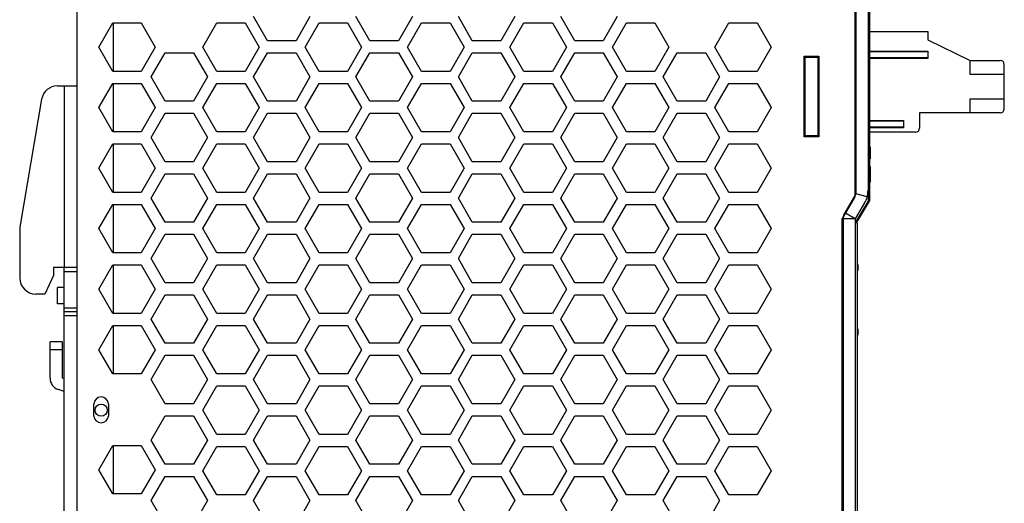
# Model space of a CAD drawing. Header units: millimetres. Extents: x 0 to 420, y 0 to 297.
# Tile 6 of 8: x 159 to 281, y 137 to 197. Entities that reach past the tile are written whole.
import ezdxf

# ---------------------------------------------------------------- set-up
doc = ezdxf.new("R2010")
doc.units = ezdxf.units.MM
doc.layers.get('0').update_dxf_attribs({"linetype": 'CONTINUOUS', "lineweight": 13})

msp = doc.modelspace()

# ---------------------------------------------------------------- linework, layer by layer
at = {"color": 7, "linetype": 'Continuous', "lineweight": 30}
for p, q in [((166.05, 207.5), (166.05, 88)), ((262.65, 207.5), (262.65, 175.11)), ((264.15, 207.5), (264.15, 175.52)), ((264.32, 207.32), (264.32, 174.22)), ((262.55, 174.74), (262.55, 205.8)), ((189.68, 194.1), (187.95, 197.1)), ((194.95, 197.1), (193.22, 194.1)), ((202.38, 194.1), (200.65, 197.1)), ((207.65, 197.1), (205.92, 194.1)), ((215.08, 194.1), (213.35, 197.1)), ((220.35, 197.1), (218.62, 194.1)), ((227.78, 194.1), (226.05, 197.1)), ((233.05, 197.1), (231.32, 194.1)), ((168.75, 193.3), (170.48, 196.3)), ((170.48, 196.3), (174.02, 196.3)), ((170.55, 196.3), (170.55, 190.3)), ((174.02, 196.3), (175.75, 193.3)), ((181.65, 193.3), (183.38, 196.3)), ((183.38, 196.3), (186.92, 196.3)), ((186.92, 196.3), (188.65, 193.3)), ((194.35, 193.3), (196.08, 196.3)), ((196.08, 196.3), (199.62, 196.3)), ((199.62, 196.3), (201.35, 193.3)), ((207.05, 193.3), (208.78, 196.3)), ((208.78, 196.3), (212.32, 196.3)), ((212.32, 196.3), (214.05, 193.3)), ((219.75, 193.3), (221.48, 196.3)), ((221.48, 196.3), (225.02, 196.3)), ((225.02, 196.3), (226.75, 193.3)), ((232.45, 193.3), (234.18, 196.3)), ((234.18, 196.3), (237.72, 196.3)), ((237.72, 196.3), (239.45, 193.3)), ((245.15, 193.3), (246.88, 196.3)), ((246.88, 196.3), (250.42, 196.3)), ((250.42, 196.3), (252.15, 193.3)), ((262.62, 196.01), (262.55, 196.03)), ((262.65, 196.09), (262.62, 196.01)), ((262.55, 195.25), (262.65, 195.25)), ((264.32, 195.25), (271.55, 195.25)), ((271.55, 195.25), (271.55, 194.22)), ((271.55, 194.22), (276.83, 191.65)), ((170.48, 190.3), (168.75, 193.3)), ((175.75, 193.3), (174.02, 190.3)), ((183.38, 190.3), (181.65, 193.3)), ((188.65, 193.3), (186.92, 190.3)), ((193.22, 194.1), (189.68, 194.1)), ((196.08, 190.3), (194.35, 193.3)), ((201.35, 193.3), (199.62, 190.3)), ((205.92, 194.1), (202.38, 194.1)), ((208.78, 190.3), (207.05, 193.3)), ((214.05, 193.3), (212.32, 190.3)), ((218.62, 194.1), (215.08, 194.1)), ((221.48, 190.3), (219.75, 193.3)), ((226.75, 193.3), (225.02, 190.3)), ((231.32, 194.1), (227.78, 194.1)), ((234.18, 190.3), (232.45, 193.3)), ((239.45, 193.3), (237.72, 190.3)), ((246.88, 190.3), (245.15, 193.3)), ((252.15, 193.3), (250.42, 190.3)), ((175.25, 189.6), (176.98, 192.6)), ((176.98, 192.6), (180.52, 192.6)), ((180.52, 192.6), (182.25, 189.6)), ((187.95, 189.6), (189.68, 192.6)), ((189.68, 192.6), (193.22, 192.6)), ((193.22, 192.6), (194.95, 189.6)), ((200.65, 189.6), (202.38, 192.6)), ((202.38, 192.6), (205.92, 192.6)), ((205.92, 192.6), (207.65, 189.6)), ((213.35, 189.6), (215.08, 192.6)), ((215.08, 192.6), (218.62, 192.6)), ((218.62, 192.6), (220.35, 189.6)), ((226.05, 189.6), (227.78, 192.6)), ((227.78, 192.6), (231.32, 192.6)), ((231.32, 192.6), (233.05, 189.6)), ((238.75, 189.6), (240.48, 192.6)), ((240.48, 192.6), (244.02, 192.6)), ((244.02, 192.6), (245.75, 189.6)), ((256.25, 182.2), (256.25, 192.2)), ((256.25, 192.2), (258.05, 192.2)), ((256.35, 182.2), (256.35, 192.2)), ((256.35, 192.05), (257.95, 192.05)), ((257.95, 182.2), (257.95, 192.2)), ((258.05, 192.2), (258.05, 182.2)), ((262.55, 192.82), (262.65, 192.82)), ((262.65, 192.72), (262.55, 192.72)), ((262.65, 191.98), (262.55, 191.98)), ((262.65, 191.88), (262.55, 191.88)), ((264.32, 192.82), (271.55, 192.82)), ((271.55, 192.72), (264.32, 192.72)), ((271.55, 191.98), (264.32, 191.98)), ((271.55, 191.88), (264.32, 191.88)), ((271.55, 192.82), (271.55, 191.88)), ((276.83, 191.65), (280.55, 191.65)), ((276.83, 189.9), (276.83, 191.65)), ((281.05, 185.65), (281.05, 191.15)), ((174.02, 190.3), (170.48, 190.3)), ((176.98, 186.6), (175.25, 189.6)), ((182.25, 189.6), (180.52, 186.6)), ((186.92, 190.3), (183.38, 190.3)), ((189.68, 186.6), (187.95, 189.6)), ((194.95, 189.6), (193.22, 186.6)), ((199.62, 190.3), (196.08, 190.3)), ((202.38, 186.6), (200.65, 189.6)), ((207.65, 189.6), (205.92, 186.6)), ((212.32, 190.3), (208.78, 190.3)), ((215.08, 186.6), (213.35, 189.6)), ((220.35, 189.6), (218.62, 186.6)), ((225.02, 190.3), (221.48, 190.3)), ((227.78, 186.6), (226.05, 189.6)), ((233.05, 189.6), (231.32, 186.6)), ((237.72, 190.3), (234.18, 190.3)), ((240.48, 186.6), (238.75, 189.6)), ((245.75, 189.6), (244.02, 186.6)), ((250.42, 190.3), (246.88, 190.3)), ((281.05, 189.9), (276.83, 189.9)), ((163.64, 188.5), (166.05, 188.5)), ((164.45, 188.5), (164.45, 166)), ((168.75, 185.8), (170.48, 188.8)), ((170.48, 188.8), (174.02, 188.8)), ((170.55, 188.8), (170.55, 182.8)), ((174.02, 188.8), (175.75, 185.8)), ((181.65, 185.8), (183.38, 188.8)), ((183.38, 188.8), (186.92, 188.8)), ((186.92, 188.8), (188.65, 185.8)), ((194.35, 185.8), (196.08, 188.8)), ((196.08, 188.8), (199.62, 188.8)), ((199.62, 188.8), (201.35, 185.8)), ((207.05, 185.8), (208.78, 188.8)), ((208.78, 188.8), (212.32, 188.8)), ((212.32, 188.8), (214.05, 185.8)), ((219.75, 185.8), (221.48, 188.8)), ((221.48, 188.8), (225.02, 188.8)), ((225.02, 188.8), (226.75, 185.8)), ((232.45, 185.8), (234.18, 188.8)), ((234.18, 188.8), (237.72, 188.8)), ((237.72, 188.8), (239.45, 185.8)), ((245.15, 185.8), (246.88, 188.8)), ((246.88, 188.8), (250.42, 188.8)), ((250.42, 188.8), (252.15, 185.8)), ((161.67, 186.84), (158.95, 171)), ((256.25, 187.75), (256.35, 187.75)), ((256.35, 186.95), (256.25, 186.95)), ((276.83, 186.9), (281.05, 186.9)), ((276.83, 185.15), (276.83, 186.9)), ((170.48, 182.8), (168.75, 185.8)), ((175.75, 185.8), (174.02, 182.8)), ((180.52, 186.6), (176.98, 186.6)), ((183.38, 182.8), (181.65, 185.8)), ((188.65, 185.8), (186.92, 182.8)), ((193.22, 186.6), (189.68, 186.6)), ((196.08, 182.8), (194.35, 185.8)), ((201.35, 185.8), (199.62, 182.8)), ((205.92, 186.6), (202.38, 186.6)), ((208.78, 182.8), (207.05, 185.8)), ((214.05, 185.8), (212.32, 182.8)), ((218.62, 186.6), (215.08, 186.6)), ((221.48, 182.8), (219.75, 185.8)), ((226.75, 185.8), (225.02, 182.8)), ((231.32, 186.6), (227.78, 186.6)), ((234.18, 182.8), (232.45, 185.8)), ((239.45, 185.8), (237.72, 182.8)), ((244.02, 186.6), (240.48, 186.6)), ((246.88, 182.8), (245.15, 185.8)), ((252.15, 185.8), (250.42, 182.8)), ((175.25, 182.1), (176.98, 185.1)), ((176.98, 185.1), (180.52, 185.1)), ((180.52, 185.1), (182.25, 182.1)), ((187.95, 182.1), (189.68, 185.1)), ((189.68, 185.1), (193.22, 185.1)), ((193.22, 185.1), (194.95, 182.1)), ((200.65, 182.1), (202.38, 185.1)), ((202.38, 185.1), (205.92, 185.1)), ((205.92, 185.1), (207.65, 182.1)), ((213.35, 182.1), (215.08, 185.1)), ((215.08, 185.1), (218.62, 185.1)), ((218.62, 185.1), (220.35, 182.1)), ((226.05, 182.1), (227.78, 185.1)), ((227.78, 185.1), (231.32, 185.1)), ((231.32, 185.1), (233.05, 182.1)), ((238.75, 182.1), (240.48, 185.1)), ((240.48, 185.1), (244.02, 185.1)), ((244.02, 185.1), (245.75, 182.1)), ((280.55, 185.15), (270.55, 185.15)), ((270.55, 185.15), (270.55, 183.25)), ((262.55, 184.22), (262.65, 184.22)), ((262.65, 184.12), (262.55, 184.12)), ((262.65, 183.38), (262.55, 183.38)), ((262.65, 183.28), (262.55, 183.28)), ((264.32, 184.22), (268.55, 184.22)), ((268.55, 184.12), (264.32, 184.12)), ((268.55, 183.38), (264.32, 183.38)), ((268.55, 183.28), (264.32, 183.28)), ((268.55, 184.22), (268.55, 183.28)), ((174.02, 182.8), (170.48, 182.8)), ((176.98, 179.1), (175.25, 182.1)), ((182.25, 182.1), (180.52, 179.1)), ((186.92, 182.8), (183.38, 182.8)), ((189.68, 179.1), (187.95, 182.1)), ((194.95, 182.1), (193.22, 179.1)), ((199.62, 182.8), (196.08, 182.8)), ((202.38, 179.1), (200.65, 182.1)), ((207.65, 182.1), (205.92, 179.1)), ((212.32, 182.8), (208.78, 182.8)), ((215.08, 179.1), (213.35, 182.1)), ((220.35, 182.1), (218.62, 179.1)), ((225.02, 182.8), (221.48, 182.8)), ((227.78, 179.1), (226.05, 182.1)), ((233.05, 182.1), (231.32, 179.1)), ((237.72, 182.8), (234.18, 182.8)), ((240.48, 179.1), (238.75, 182.1)), ((245.75, 182.1), (244.02, 179.1)), ((250.42, 182.8), (246.88, 182.8)), ((258.05, 182.2), (256.25, 182.2)), ((256.35, 182.35), (257.95, 182.35)), ((262.65, 182.75), (262.55, 182.75)), ((270.05, 182.75), (264.32, 182.75)), ((168.75, 178.3), (170.48, 181.3)), ((170.48, 181.3), (174.02, 181.3)), ((170.55, 181.3), (170.55, 175.3)), ((174.02, 181.3), (175.75, 178.3)), ((181.65, 178.3), (183.38, 181.3)), ((183.38, 181.3), (186.92, 181.3)), ((186.92, 181.3), (188.65, 178.3)), ((194.35, 178.3), (196.08, 181.3)), ((196.08, 181.3), (199.62, 181.3)), ((199.62, 181.3), (201.35, 178.3)), ((207.05, 178.3), (208.78, 181.3)), ((208.78, 181.3), (212.32, 181.3)), ((212.32, 181.3), (214.05, 178.3)), ((219.75, 178.3), (221.48, 181.3)), ((221.48, 181.3), (225.02, 181.3)), ((225.02, 181.3), (226.75, 178.3)), ((232.45, 178.3), (234.18, 181.3)), ((234.18, 181.3), (237.72, 181.3)), ((237.72, 181.3), (239.45, 178.3)), ((245.15, 178.3), (246.88, 181.3)), ((246.88, 181.3), (250.42, 181.3)), ((250.42, 181.3), (252.15, 178.3)), ((264.32, 180.95), (264.43, 180.95)), ((264.43, 180.95), (264.43, 179.44)), ((264.32, 180.31), (264.43, 180.31)), ((264.32, 180.08), (264.43, 180.08)), ((170.48, 175.3), (168.75, 178.3)), ((175.75, 178.3), (174.02, 175.3)), ((180.52, 179.1), (176.98, 179.1)), ((183.38, 175.3), (181.65, 178.3)), ((188.65, 178.3), (186.92, 175.3)), ((193.22, 179.1), (189.68, 179.1)), ((196.08, 175.3), (194.35, 178.3)), ((201.35, 178.3), (199.62, 175.3)), ((205.92, 179.1), (202.38, 179.1)), ((208.78, 175.3), (207.05, 178.3)), ((214.05, 178.3), (212.32, 175.3)), ((218.62, 179.1), (215.08, 179.1)), ((221.48, 175.3), (219.75, 178.3)), ((226.75, 178.3), (225.02, 175.3)), ((231.32, 179.1), (227.78, 179.1)), ((234.18, 175.3), (232.45, 178.3)), ((239.45, 178.3), (237.72, 175.3)), ((244.02, 179.1), (240.48, 179.1)), ((246.88, 175.3), (245.15, 178.3)), ((252.15, 178.3), (250.42, 175.3)), ((264.32, 179.44), (264.43, 179.44)), ((264.32, 178.51), (264.43, 178.51)), ((264.32, 178.48), (264.43, 178.48)), ((264.43, 178.51), (264.43, 176.58)), ((175.25, 174.6), (176.98, 177.6)), ((176.98, 177.6), (180.52, 177.6)), ((180.52, 177.6), (182.25, 174.6)), ((187.95, 174.6), (189.68, 177.6)), ((189.68, 177.6), (193.22, 177.6)), ((193.22, 177.6), (194.95, 174.6)), ((200.65, 174.6), (202.38, 177.6)), ((202.38, 177.6), (205.92, 177.6)), ((205.92, 177.6), (207.65, 174.6)), ((213.35, 174.6), (215.08, 177.6)), ((215.08, 177.6), (218.62, 177.6)), ((218.62, 177.6), (220.35, 174.6)), ((226.05, 174.6), (227.78, 177.6)), ((227.78, 177.6), (231.32, 177.6)), ((231.32, 177.6), (233.05, 174.6)), ((238.75, 174.6), (240.48, 177.6)), ((240.48, 177.6), (244.02, 177.6)), ((244.02, 177.6), (245.75, 174.6)), ((264.32, 176.98), (264.43, 176.98)), ((264.32, 176.58), (264.43, 176.58)), ((174.02, 175.3), (170.48, 175.3)), ((186.92, 175.3), (183.38, 175.3)), ((199.62, 175.3), (196.08, 175.3)), ((212.32, 175.3), (208.78, 175.3)), ((225.02, 175.3), (221.48, 175.3)), ((237.72, 175.3), (234.18, 175.3)), ((250.42, 175.3), (246.88, 175.3)), ((260.95, 171.97), (262.55, 174.74)), ((262.65, 175.11), (261.26, 172.76)), ((264.04, 174.73), (262.65, 175.11)), ((264.15, 175.52), (264.15, 174.22)), ((168.75, 170.8), (170.48, 173.8)), ((170.48, 173.8), (174.02, 173.8)), ((170.55, 173.8), (170.55, 167.8)), ((174.02, 173.8), (175.75, 170.8)), ((176.98, 171.6), (175.25, 174.6)), ((182.25, 174.6), (180.52, 171.6)), ((181.65, 170.8), (183.38, 173.8)), ((183.38, 173.8), (186.92, 173.8)), ((186.92, 173.8), (188.65, 170.8)), ((189.68, 171.6), (187.95, 174.6)), ((194.95, 174.6), (193.22, 171.6)), ((194.35, 170.8), (196.08, 173.8)), ((196.08, 173.8), (199.62, 173.8)), ((199.62, 173.8), (201.35, 170.8)), ((202.38, 171.6), (200.65, 174.6)), ((207.65, 174.6), (205.92, 171.6)), ((207.05, 170.8), (208.78, 173.8)), ((208.78, 173.8), (212.32, 173.8)), ((212.32, 173.8), (214.05, 170.8)), ((215.08, 171.6), (213.35, 174.6)), ((220.35, 174.6), (218.62, 171.6)), ((219.75, 170.8), (221.48, 173.8)), ((221.48, 173.8), (225.02, 173.8)), ((225.02, 173.8), (226.75, 170.8)), ((227.78, 171.6), (226.05, 174.6)), ((233.05, 174.6), (231.32, 171.6)), ((232.45, 170.8), (234.18, 173.8)), ((234.18, 173.8), (237.72, 173.8)), ((237.72, 173.8), (239.45, 170.8)), ((240.48, 171.6), (238.75, 174.6)), ((245.75, 174.6), (244.02, 171.6)), ((245.15, 170.8), (246.88, 173.8)), ((246.88, 173.8), (250.42, 173.8)), ((250.42, 173.8), (252.15, 170.8)), ((264.15, 174.22), (262.55, 171.52)), ((263.73, 173.99), (262.55, 172)), ((262.73, 171.52), (264.32, 174.22)), ((262.55, 172), (261.26, 172.76)), ((158.95, 171), (158.95, 164.7)), ((180.52, 171.6), (176.98, 171.6)), ((193.22, 171.6), (189.68, 171.6)), ((205.92, 171.6), (202.38, 171.6)), ((218.62, 171.6), (215.08, 171.6)), ((231.32, 171.6), (227.78, 171.6)), ((244.02, 171.6), (240.48, 171.6)), ((260.95, 125.07), (260.95, 171.97)), ((260.97, 171.96), (261.01, 172.03)), ((262.55, 172), (261.05, 172)), ((261.05, 172), (261.05, 125.1)), ((262.55, 172), (262.55, 125.1)), ((262.73, 171.52), (262.82, 171.52)), ((262.82, 171.52), (262.82, 125.48)), ((170.48, 167.8), (168.75, 170.8)), ((175.75, 170.8), (174.02, 167.8)), ((175.25, 167.1), (176.98, 170.1)), ((176.98, 170.1), (180.52, 170.1)), ((180.52, 170.1), (182.25, 167.1)), ((183.38, 167.8), (181.65, 170.8)), ((188.65, 170.8), (186.92, 167.8)), ((187.95, 167.1), (189.68, 170.1)), ((189.68, 170.1), (193.22, 170.1)), ((193.22, 170.1), (194.95, 167.1)), ((196.08, 167.8), (194.35, 170.8)), ((201.35, 170.8), (199.62, 167.8)), ((200.65, 167.1), (202.38, 170.1)), ((202.38, 170.1), (205.92, 170.1)), ((205.92, 170.1), (207.65, 167.1)), ((208.78, 167.8), (207.05, 170.8)), ((214.05, 170.8), (212.32, 167.8)), ((213.35, 167.1), (215.08, 170.1)), ((215.08, 170.1), (218.62, 170.1)), ((218.62, 170.1), (220.35, 167.1)), ((221.48, 167.8), (219.75, 170.8)), ((226.75, 170.8), (225.02, 167.8)), ((226.05, 167.1), (227.78, 170.1)), ((227.78, 170.1), (231.32, 170.1)), ((231.32, 170.1), (233.05, 167.1)), ((234.18, 167.8), (232.45, 170.8)), ((239.45, 170.8), (237.72, 167.8)), ((238.75, 167.1), (240.48, 170.1)), ((240.48, 170.1), (244.02, 170.1)), ((244.02, 170.1), (245.75, 167.1)), ((246.88, 167.8), (245.15, 170.8)), ((252.15, 170.8), (250.42, 167.8)), ((174.02, 167.8), (170.48, 167.8)), ((186.92, 167.8), (183.38, 167.8)), ((199.62, 167.8), (196.08, 167.8)), ((212.32, 167.8), (208.78, 167.8)), ((225.02, 167.8), (221.48, 167.8)), ((237.72, 167.8), (234.18, 167.8)), ((250.42, 167.8), (246.88, 167.8)), ((261.05, 167.5), (260.95, 167.5)), ((168.75, 163.3), (170.48, 166.3)), ((170.48, 166.3), (174.02, 166.3)), ((170.55, 166.3), (170.55, 160.3)), ((174.02, 166.3), (175.75, 163.3)), ((176.98, 164.1), (175.25, 167.1)), ((182.25, 167.1), (180.52, 164.1)), ((181.65, 163.3), (183.38, 166.3)), ((183.38, 166.3), (186.92, 166.3)), ((186.92, 166.3), (188.65, 163.3)), ((189.68, 164.1), (187.95, 167.1)), ((194.95, 167.1), (193.22, 164.1)), ((194.35, 163.3), (196.08, 166.3)), ((196.08, 166.3), (199.62, 166.3)), ((199.62, 166.3), (201.35, 163.3)), ((202.38, 164.1), (200.65, 167.1)), ((207.65, 167.1), (205.92, 164.1)), ((207.05, 163.3), (208.78, 166.3)), ((208.78, 166.3), (212.32, 166.3)), ((212.32, 166.3), (214.05, 163.3)), ((215.08, 164.1), (213.35, 167.1)), ((220.35, 167.1), (218.62, 164.1)), ((219.75, 163.3), (221.48, 166.3)), ((221.48, 166.3), (225.02, 166.3)), ((225.02, 166.3), (226.75, 163.3)), ((227.78, 164.1), (226.05, 167.1)), ((233.05, 167.1), (231.32, 164.1)), ((232.45, 163.3), (234.18, 166.3)), ((234.18, 166.3), (237.72, 166.3)), ((237.72, 166.3), (239.45, 163.3)), ((240.48, 164.1), (238.75, 167.1)), ((245.75, 167.1), (244.02, 164.1)), ((245.15, 163.3), (246.88, 166.3)), ((246.88, 166.3), (250.42, 166.3)), ((250.42, 166.3), (252.15, 163.3)), ((163.15, 165), (162.08, 162.7)), ((163.15, 166), (163.15, 165)), ((166.05, 166), (163.15, 166)), ((164.45, 130.7), (164.45, 166)), ((164.45, 165.5), (166.05, 165.5)), ((180.52, 164.1), (176.98, 164.1)), ((193.22, 164.1), (189.68, 164.1)), ((205.92, 164.1), (202.38, 164.1)), ((218.62, 164.1), (215.08, 164.1)), ((231.32, 164.1), (227.78, 164.1)), ((244.02, 164.1), (240.48, 164.1)), ((261.05, 164.5), (260.95, 164.5)), ((162.08, 162.7), (160.95, 162.7)), ((163.65, 161.5), (163.65, 163.5)), ((164.45, 163.5), (163.65, 163.5)), ((170.48, 160.3), (168.75, 163.3)), ((175.75, 163.3), (174.02, 160.3)), ((175.25, 159.6), (176.98, 162.6)), ((176.98, 162.6), (180.52, 162.6)), ((180.52, 162.6), (182.25, 159.6)), ((183.38, 160.3), (181.65, 163.3)), ((188.65, 163.3), (186.92, 160.3)), ((187.95, 159.6), (189.68, 162.6)), ((189.68, 162.6), (193.22, 162.6)), ((193.22, 162.6), (194.95, 159.6)), ((196.08, 160.3), (194.35, 163.3)), ((201.35, 163.3), (199.62, 160.3)), ((200.65, 159.6), (202.38, 162.6)), ((202.38, 162.6), (205.92, 162.6)), ((205.92, 162.6), (207.65, 159.6)), ((208.78, 160.3), (207.05, 163.3)), ((214.05, 163.3), (212.32, 160.3)), ((213.35, 159.6), (215.08, 162.6)), ((215.08, 162.6), (218.62, 162.6)), ((218.62, 162.6), (220.35, 159.6)), ((221.48, 160.3), (219.75, 163.3)), ((226.75, 163.3), (225.02, 160.3)), ((226.05, 159.6), (227.78, 162.6)), ((227.78, 162.6), (231.32, 162.6)), ((231.32, 162.6), (233.05, 159.6)), ((234.18, 160.3), (232.45, 163.3)), ((239.45, 163.3), (237.72, 160.3)), ((238.75, 159.6), (240.48, 162.6)), ((240.48, 162.6), (244.02, 162.6)), ((244.02, 162.6), (245.75, 159.6)), ((246.88, 160.3), (245.15, 163.3)), ((252.15, 163.3), (250.42, 160.3)), ((164.45, 161.5), (163.65, 161.5)), ((164.45, 161), (166.05, 161)), ((166.05, 160.5), (164.45, 160.5)), ((166.05, 160), (164.45, 160)), ((174.02, 160.3), (170.48, 160.3)), ((186.92, 160.3), (183.38, 160.3)), ((199.62, 160.3), (196.08, 160.3)), ((212.32, 160.3), (208.78, 160.3)), ((225.02, 160.3), (221.48, 160.3)), ((237.72, 160.3), (234.18, 160.3)), ((250.42, 160.3), (246.88, 160.3)), ((168.75, 155.8), (170.48, 158.8)), ((170.48, 158.8), (174.02, 158.8)), ((170.55, 158.8), (170.55, 152.8)), ((174.02, 158.8), (175.75, 155.8)), ((176.98, 156.6), (175.25, 159.6)), ((182.25, 159.6), (180.52, 156.6)), ((181.65, 155.8), (183.38, 158.8)), ((183.38, 158.8), (186.92, 158.8)), ((186.92, 158.8), (188.65, 155.8)), ((189.68, 156.6), (187.95, 159.6)), ((194.95, 159.6), (193.22, 156.6)), ((194.35, 155.8), (196.08, 158.8)), ((196.08, 158.8), (199.62, 158.8)), ((199.62, 158.8), (201.35, 155.8)), ((202.38, 156.6), (200.65, 159.6)), ((207.65, 159.6), (205.92, 156.6)), ((207.05, 155.8), (208.78, 158.8)), ((208.78, 158.8), (212.32, 158.8)), ((212.32, 158.8), (214.05, 155.8)), ((215.08, 156.6), (213.35, 159.6)), ((220.35, 159.6), (218.62, 156.6)), ((219.75, 155.8), (221.48, 158.8)), ((221.48, 158.8), (225.02, 158.8)), ((225.02, 158.8), (226.75, 155.8)), ((227.78, 156.6), (226.05, 159.6)), ((233.05, 159.6), (231.32, 156.6)), ((232.45, 155.8), (234.18, 158.8)), ((234.18, 158.8), (237.72, 158.8)), ((237.72, 158.8), (239.45, 155.8)), ((240.48, 156.6), (238.75, 159.6)), ((245.75, 159.6), (244.02, 156.6)), ((245.15, 155.8), (246.88, 158.8)), ((246.88, 158.8), (250.42, 158.8)), ((250.42, 158.8), (252.15, 155.8)), ((261.05, 159.5), (260.95, 159.5)), ((164.21, 156.79), (162.71, 156.79)), ((162.71, 152.28), (162.71, 156.79)), ((164.21, 156.79), (164.21, 152.28)), ((180.52, 156.6), (176.98, 156.6)), ((193.22, 156.6), (189.68, 156.6)), ((205.92, 156.6), (202.38, 156.6)), ((218.62, 156.6), (215.08, 156.6)), ((231.32, 156.6), (227.78, 156.6)), ((244.02, 156.6), (240.48, 156.6)), ((261.05, 156.5), (260.95, 156.5)), ((164.21, 155.79), (162.71, 155.79)), ((170.48, 152.8), (168.75, 155.8)), ((175.75, 155.8), (174.02, 152.8)), ((175.25, 152.1), (176.98, 155.1)), ((176.98, 155.1), (180.52, 155.1)), ((180.52, 155.1), (182.25, 152.1)), ((183.38, 152.8), (181.65, 155.8)), ((188.65, 155.8), (186.92, 152.8)), ((187.95, 152.1), (189.68, 155.1)), ((189.68, 155.1), (193.22, 155.1)), ((193.22, 155.1), (194.95, 152.1)), ((196.08, 152.8), (194.35, 155.8)), ((201.35, 155.8), (199.62, 152.8)), ((200.65, 152.1), (202.38, 155.1)), ((202.38, 155.1), (205.92, 155.1)), ((205.92, 155.1), (207.65, 152.1)), ((208.78, 152.8), (207.05, 155.8)), ((214.05, 155.8), (212.32, 152.8)), ((213.35, 152.1), (215.08, 155.1)), ((215.08, 155.1), (218.62, 155.1)), ((218.62, 155.1), (220.35, 152.1)), ((221.48, 152.8), (219.75, 155.8)), ((226.75, 155.8), (225.02, 152.8)), ((226.05, 152.1), (227.78, 155.1)), ((227.78, 155.1), (231.32, 155.1)), ((231.32, 155.1), (233.05, 152.1)), ((234.18, 152.8), (232.45, 155.8)), ((239.45, 155.8), (237.72, 152.8)), ((238.75, 152.1), (240.48, 155.1)), ((240.48, 155.1), (244.02, 155.1)), ((244.02, 155.1), (245.75, 152.1)), ((246.88, 152.8), (245.15, 155.8)), ((252.15, 155.8), (250.42, 152.8)), ((174.02, 152.8), (170.48, 152.8)), ((186.92, 152.8), (183.38, 152.8)), ((199.62, 152.8), (196.08, 152.8)), ((212.32, 152.8), (208.78, 152.8)), ((225.02, 152.8), (221.48, 152.8)), ((237.72, 152.8), (234.18, 152.8)), ((250.42, 152.8), (246.88, 152.8)), ((164.45, 152.21), (164.21, 152.28)), ((176.98, 149.1), (175.25, 152.1)), ((182.25, 152.1), (180.52, 149.1)), ((189.68, 149.1), (187.95, 152.1)), ((194.95, 152.1), (193.22, 149.1)), ((202.38, 149.1), (200.65, 152.1)), ((207.65, 152.1), (205.92, 149.1)), ((215.08, 149.1), (213.35, 152.1)), ((220.35, 152.1), (218.62, 149.1)), ((227.78, 149.1), (226.05, 152.1)), ((233.05, 152.1), (231.32, 149.1)), ((240.48, 149.1), (238.75, 152.1)), ((245.75, 152.1), (244.02, 149.1)), ((164.45, 150.63), (163.75, 150.86)), ((181.65, 148.3), (183.38, 151.3)), ((183.38, 151.3), (186.92, 151.3)), ((186.92, 151.3), (188.65, 148.3)), ((194.35, 148.3), (196.08, 151.3)), ((196.08, 151.3), (199.62, 151.3)), ((199.62, 151.3), (201.35, 148.3)), ((207.05, 148.3), (208.78, 151.3)), ((208.78, 151.3), (212.32, 151.3)), ((212.32, 151.3), (214.05, 148.3)), ((219.75, 148.3), (221.48, 151.3)), ((221.48, 151.3), (225.02, 151.3)), ((225.02, 151.3), (226.75, 148.3)), ((232.45, 148.3), (234.18, 151.3)), ((234.18, 151.3), (237.72, 151.3)), ((237.72, 151.3), (239.45, 148.3)), ((245.15, 148.3), (246.88, 151.3)), ((246.88, 151.3), (250.42, 151.3)), ((250.42, 151.3), (252.15, 148.3)), ((168.15, 147.55), (168.15, 149.05)), ((169.95, 149.05), (169.95, 147.55)), ((180.52, 149.1), (176.98, 149.1)), ((193.22, 149.1), (189.68, 149.1)), ((205.92, 149.1), (202.38, 149.1)), ((218.62, 149.1), (215.08, 149.1)), ((231.32, 149.1), (227.78, 149.1)), ((244.02, 149.1), (240.48, 149.1)), ((183.38, 145.3), (181.65, 148.3)), ((188.65, 148.3), (186.92, 145.3)), ((196.08, 145.3), (194.35, 148.3)), ((201.35, 148.3), (199.62, 145.3)), ((208.78, 145.3), (207.05, 148.3)), ((214.05, 148.3), (212.32, 145.3)), ((221.48, 145.3), (219.75, 148.3)), ((226.75, 148.3), (225.02, 145.3)), ((234.18, 145.3), (232.45, 148.3)), ((239.45, 148.3), (237.72, 145.3)), ((246.88, 145.3), (245.15, 148.3)), ((252.15, 148.3), (250.42, 145.3)), ((175.25, 144.6), (176.98, 147.6)), ((176.98, 147.6), (180.52, 147.6)), ((180.52, 147.6), (182.25, 144.6)), ((187.95, 144.6), (189.68, 147.6)), ((189.68, 147.6), (193.22, 147.6)), ((193.22, 147.6), (194.95, 144.6)), ((200.65, 144.6), (202.38, 147.6)), ((202.38, 147.6), (205.92, 147.6)), ((205.92, 147.6), (207.65, 144.6)), ((213.35, 144.6), (215.08, 147.6)), ((215.08, 147.6), (218.62, 147.6)), ((218.62, 147.6), (220.35, 144.6)), ((226.05, 144.6), (227.78, 147.6)), ((227.78, 147.6), (231.32, 147.6)), ((231.32, 147.6), (233.05, 144.6)), ((238.75, 144.6), (240.48, 147.6)), ((240.48, 147.6), (244.02, 147.6)), ((244.02, 147.6), (245.75, 144.6)), ((186.92, 145.3), (183.38, 145.3)), ((199.62, 145.3), (196.08, 145.3)), ((212.32, 145.3), (208.78, 145.3)), ((225.02, 145.3), (221.48, 145.3)), ((237.72, 145.3), (234.18, 145.3)), ((250.42, 145.3), (246.88, 145.3)), ((176.98, 141.6), (175.25, 144.6)), ((182.25, 144.6), (180.52, 141.6)), ((189.68, 141.6), (187.95, 144.6)), ((194.95, 144.6), (193.22, 141.6)), ((202.38, 141.6), (200.65, 144.6)), ((207.65, 144.6), (205.92, 141.6)), ((215.08, 141.6), (213.35, 144.6)), ((220.35, 144.6), (218.62, 141.6)), ((227.78, 141.6), (226.05, 144.6)), ((233.05, 144.6), (231.32, 141.6)), ((240.48, 141.6), (238.75, 144.6)), ((245.75, 144.6), (244.02, 141.6)), ((168.75, 140.92), (170.48, 143.92)), ((170.48, 143.92), (174.02, 143.92)), ((170.55, 143.92), (170.55, 137.92)), ((174.02, 143.92), (175.75, 140.92)), ((181.65, 140.8), (183.38, 143.8)), ((183.38, 143.8), (186.92, 143.8)), ((186.92, 143.8), (188.65, 140.8)), ((194.35, 140.8), (196.08, 143.8)), ((196.08, 143.8), (199.62, 143.8)), ((199.62, 143.8), (201.35, 140.8)), ((207.05, 140.8), (208.78, 143.8)), ((208.78, 143.8), (212.32, 143.8)), ((212.32, 143.8), (214.05, 140.8)), ((219.75, 140.8), (221.48, 143.8)), ((221.48, 143.8), (225.02, 143.8)), ((225.02, 143.8), (226.75, 140.8)), ((232.45, 140.8), (234.18, 143.8)), ((234.18, 143.8), (237.72, 143.8)), ((237.72, 143.8), (239.45, 140.8)), ((245.15, 140.8), (246.88, 143.8)), ((246.88, 143.8), (250.42, 143.8)), ((250.42, 143.8), (252.15, 140.8)), ((170.48, 137.92), (168.75, 140.92)), ((175.75, 140.92), (174.02, 137.92)), ((180.52, 141.6), (176.98, 141.6)), ((183.38, 137.8), (181.65, 140.8)), ((188.65, 140.8), (186.92, 137.8)), ((193.22, 141.6), (189.68, 141.6)), ((196.08, 137.8), (194.35, 140.8)), ((201.35, 140.8), (199.62, 137.8)), ((205.92, 141.6), (202.38, 141.6)), ((208.78, 137.8), (207.05, 140.8)), ((214.05, 140.8), (212.32, 137.8)), ((218.62, 141.6), (215.08, 141.6)), ((221.48, 137.8), (219.75, 140.8)), ((226.75, 140.8), (225.02, 137.8)), ((231.32, 141.6), (227.78, 141.6)), ((234.18, 137.8), (232.45, 140.8)), ((239.45, 140.8), (237.72, 137.8)), ((244.02, 141.6), (240.48, 141.6)), ((246.88, 137.8), (245.15, 140.8)), ((252.15, 140.8), (250.42, 137.8)), ((175.25, 137.1), (176.98, 140.1)), ((176.98, 140.1), (180.52, 140.1)), ((180.52, 140.1), (182.25, 137.1)), ((187.95, 137.1), (189.68, 140.1)), ((189.68, 140.1), (193.22, 140.1)), ((193.22, 140.1), (194.95, 137.1)), ((200.65, 137.1), (202.38, 140.1)), ((202.38, 140.1), (205.92, 140.1)), ((205.92, 140.1), (207.65, 137.1)), ((213.35, 137.1), (215.08, 140.1)), ((215.08, 140.1), (218.62, 140.1)), ((218.62, 140.1), (220.35, 137.1)), ((226.05, 137.1), (227.78, 140.1)), ((227.78, 140.1), (231.32, 140.1)), ((231.32, 140.1), (233.05, 137.1)), ((238.75, 137.1), (240.48, 140.1)), ((240.48, 140.1), (244.02, 140.1)), ((244.02, 140.1), (245.75, 137.1)), ((174.02, 137.92), (170.48, 137.92)), ((176.98, 134.1), (175.25, 137.1)), ((182.25, 137.1), (180.52, 134.1)), ((186.92, 137.8), (183.38, 137.8)), ((189.68, 134.1), (187.95, 137.1)), ((194.95, 137.1), (193.22, 134.1)), ((199.62, 137.8), (196.08, 137.8)), ((202.38, 134.1), (200.65, 137.1)), ((207.65, 137.1), (205.92, 134.1)), ((212.32, 137.8), (208.78, 137.8)), ((215.08, 134.1), (213.35, 137.1)), ((220.35, 137.1), (218.62, 134.1)), ((225.02, 137.8), (221.48, 137.8)), ((227.78, 134.1), (226.05, 137.1)), ((233.05, 137.1), (231.32, 134.1)), ((237.72, 137.8), (234.18, 137.8)), ((240.48, 134.1), (238.75, 137.1)), ((245.75, 137.1), (244.02, 134.1)), ((250.42, 137.8), (246.88, 137.8))]:
    msp.add_line(p, q, dxfattribs=at)
msp.add_circle((169.05, 148.3), 0.75, dxfattribs=at)
for centre, radius, start, end in [((280.55, 191.15), 0.5, 0, 90), ((163.64, 186.5), 2, 90, 170.2724), ((280.55, 185.65), 0.5, 270, 360), ((270.05, 183.25), 0.5, 270, 0), ((261.15, 175.52), 3, 329.3493, 0), ((262.55, 172), 1.5, 149.3493, 180), ((261.3, 165.84), 1.66, 5.4526, 22.8292), ((261.3, 166.16), 1.66, 337.1708, 354.5474), ((160.95, 164.7), 2, 180, 270), ((261.3, 157.84), 1.66, 5.4526, 22.8292), ((261.3, 158.16), 1.66, 337.1708, 354.5474), ((164.21, 152.28), 1.5, 180, 252), ((169.05, 149.05), 0.9, 0, 180), ((169.05, 147.64), 0.905, 185.9611, 354.0389)]:
    msp.add_arc(centre, radius, start, end, dxfattribs=at)

doc.saveas('drawing.dxf')
